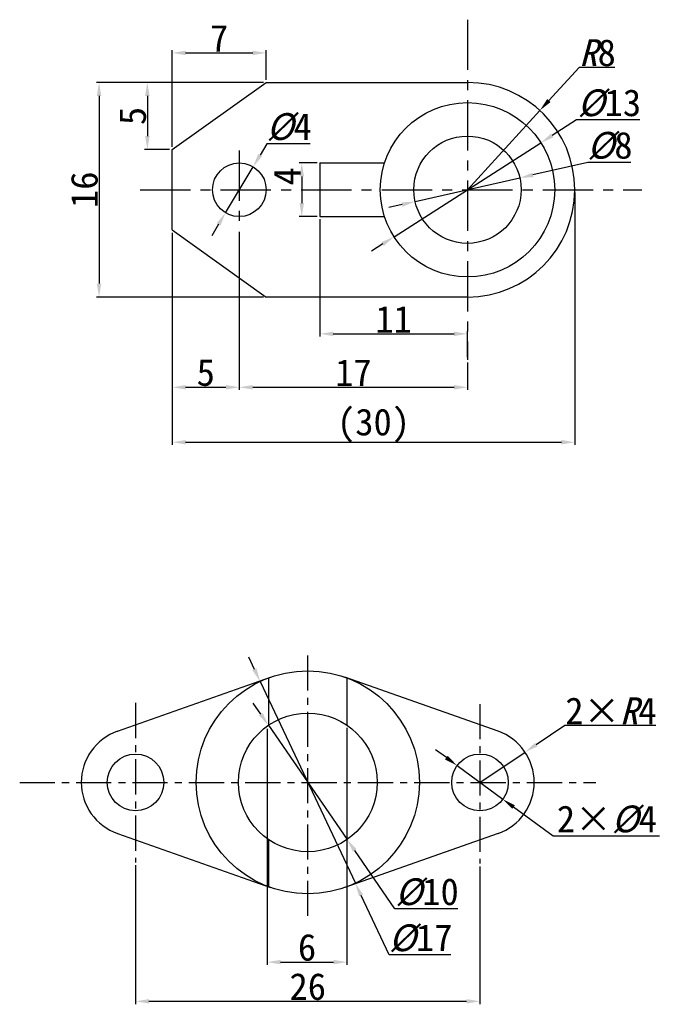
# Model space of a CAD drawing. Extents: x 65.7 to 113.5, y -29.7 to 43.7.
import ezdxf

# ---------------------------------------------------------------- set-up
doc = ezdxf.new("R2010")
doc.units = 0
doc.header["$LTSCALE"] = 3
doc.header["$MEASUREMENT"] = 0
doc.header["$PDMODE"] = 2
doc.linetypes.add('CENTER', pattern=[2, 1.25, -0.25, 0.25, -0.25])
doc.layers.get('0').update_dxf_attribs({"linetype": 'CONTINUOUS'})
doc.layers.get('Defpoints').update_dxf_attribs({"linetype": 'CONTINUOUS'})
for name, color, linetype in [('A', 7, 'CONTINUOUS'), ('B', 1, 'CENTER'), ('图层1', 5, 'CONTINUOUS')]:
    doc.layers.add(name, color=color, linetype=linetype)
doc.styles.get("Standard").update_dxf_attribs({"font": '仿宋_GB2312.ttf'})
doc.dimstyles.get("Standard").update_dxf_attribs({"dimtxt": 2, "dimasz": 1, "dimexe": 0.2, "dimexo": 0.2, "dimgap": 0.09, "dimtad": 1, "dimtoh": 1, "dimdec": 0, "dimzin": 0, "dimdsep": 46, "dimtxsty": 'Standard', "dimcen": 0.09, "dimadec": 0, "dimazin": 0, "dimtfac": 1, "dimtdec": 0, "dimtmove": 0, "dimatfit": 3, "dimfxl": 1, "dimtolj": 1, "dimtzin": 0, "dimarcsym": 0})
doc.dimstyles.new('STANDARD$3', dxfattribs={"dimtxt": 2, "dimasz": 1, "dimexe": 0.2, "dimexo": 0.2, "dimgap": 0.09, "dimtad": 1, "dimtoh": 1, "dimdec": 0, "dimzin": 0, "dimdsep": 46, "dimtxsty": 'Standard', "dimcen": 0.09, "dimadec": 0, "dimazin": 0, "dimtfac": 1, "dimtdec": 0, "dimtmove": 0, "dimatfit": 3, "dimfxl": 1, "dimtolj": 1, "dimtzin": 0, "dimarcsym": 0})

# ---------------------------------------------------------------- blocks, each defined once
blk = doc.blocks.new('*D12')
at = {"layer": 'Defpoints', "color": 0, "transparency": 16777216}
for p in [(74.329, -19.083), (99.994, -19.173), (99.994, -29.437)]:
    blk.add_point(p, dxfattribs=at)
at = {"layer": '图层1', "color": 0, "lineweight": -2, "transparency": 16777216}
for p, q in [((74.329, -19.283), (74.329, -29.637)), ((99.994, -19.373), (99.994, -29.637)), ((75.329, -29.437), (98.994, -29.437))]:
    blk.add_line(p, q, dxfattribs=at)
at = {"layer": '图层1', "color": 0, "transparency": 16777216}
for points in [[(75.329, -29.271), (75.329, -29.604), (74.329, -29.437)], [(98.994, -29.271), (98.994, -29.604), (99.994, -29.437)]]:
    blk.add_solid(points, dxfattribs=at)
at = {"layer": '图层1', "color": 0, "transparency": 16777216, "insert": (87.161, -28.347), "char_height": 2, "attachment_point": 5}
blk.add_mtext('\\A1;26', dxfattribs=at)
blk = doc.blocks.new('*D13')
at = {"layer": 'Defpoints', "color": 0, "transparency": 16777216}
for p in [(103.353, -10.859), (99.994, -13.113)]:
    blk.add_point(p, dxfattribs=at)
at = {"layer": '图层1', "color": 0, "lineweight": -2, "transparency": 16777216}
for p, q in [((106.321, -8.868), (104.183, -10.302)), ((113.092, -8.868), (106.321, -8.868)), ((99.994, -13.113), (103.353, -10.859))]:
    blk.add_line(p, q, dxfattribs=at)
at = {"layer": '图层1', "color": 0, "transparency": 16777216}
blk.add_solid([(104.09, -10.164), (104.276, -10.441), (103.353, -10.859)], dxfattribs=at)
at = {"layer": '图层1', "color": 0, "transparency": 16777216, "insert": (109.752, -7.778), "char_height": 2, "width": 7.50594, "attachment_point": 5}
blk.add_mtext('\\A1;2×{\\fFangSong_GB2312|b0|i1|c134|p49;R}4', dxfattribs=at)
blk = doc.blocks.new('*D14')
at = {"layer": 'Defpoints', "color": 0, "transparency": 16777216}
for p in [(83.616, -5.592), (90.707, -20.634)]:
    blk.add_point(p, dxfattribs=at)
at = {"layer": '图层1', "color": 0, "lineweight": -2, "transparency": 16777216}
for p, q in [((83.189, -4.687), (82.763, -3.783)), ((83.616, -5.592), (90.707, -20.634)), ((93.228, -25.983), (91.133, -21.539)), ((97.826, -25.983), (93.228, -25.983))]:
    blk.add_line(p, q, dxfattribs=at)
at = {"layer": '图层1', "color": 0, "transparency": 16777216}
for points in [[(83.34, -4.616), (83.039, -4.758), (83.616, -5.592)], [(91.284, -21.467), (90.982, -21.61), (90.707, -20.634)]]:
    blk.add_solid(points, dxfattribs=at)
at = {"layer": '图层1', "color": 0, "transparency": 16777216, "insert": (95.572, -24.741), "char_height": 2, "attachment_point": 5}
blk.add_mtext('\\A1;{\\fFangSong_GB2312|b0|i1|c134|p49;%%C}17', dxfattribs=at)
blk = doc.blocks.new('*D15')
at = {"layer": 'Defpoints', "color": 0, "transparency": 16777216}
for p in [(84.135, -8.923), (90.083, -8.849), (90.083, -26.514)]:
    blk.add_point(p, dxfattribs=at)
at = {"layer": '图层1', "color": 0, "lineweight": -2, "transparency": 16777216}
for p, q in [((84.135, -9.123), (84.135, -26.714)), ((90.083, -9.049), (90.083, -26.714)), ((85.135, -26.514), (89.083, -26.514))]:
    blk.add_line(p, q, dxfattribs=at)
at = {"layer": '图层1', "color": 0, "transparency": 16777216}
for points in [[(85.135, -26.347), (85.135, -26.68), (84.135, -26.514)], [(89.083, -26.347), (89.083, -26.68), (90.083, -26.514)]]:
    blk.add_solid(points, dxfattribs=at)
at = {"layer": '图层1', "color": 0, "transparency": 16777216, "insert": (87.109, -25.424), "char_height": 2, "attachment_point": 5}
blk.add_mtext('\\A1;6', dxfattribs=at)
blk = doc.blocks.new('*D16')
at = {"layer": 'Defpoints', "color": 0, "transparency": 16777216}
for p in [(84.23, -8.856), (90.093, -17.37)]:
    blk.add_point(p, dxfattribs=at)
at = {"layer": '图层1', "color": 0, "lineweight": -2, "transparency": 16777216}
for p, q in [((83.663, -8.032), (83.096, -7.209)), ((84.23, -8.856), (90.093, -17.37)), ((93.658, -22.548), (90.66, -18.194)), ((98.342, -22.548), (93.658, -22.548))]:
    blk.add_line(p, q, dxfattribs=at)
at = {"layer": '图层1', "color": 0, "transparency": 16777216}
for points in [[(83.8, -7.938), (83.526, -8.127), (84.23, -8.856)], [(90.797, -18.099), (90.522, -18.288), (90.093, -17.37)]]:
    blk.add_solid(points, dxfattribs=at)
at = {"layer": '图层1', "color": 0, "transparency": 16777216, "insert": (96.045, -21.306), "char_height": 2, "attachment_point": 5}
blk.add_mtext('\\A1;{\\fFangSong_GB2312|b0|i1|c134|p49;%%C}10', dxfattribs=at)
blk = doc.blocks.new('*D17')
at = {"layer": 'Defpoints', "color": 0, "transparency": 16777216}
for p in [(98.294, -11.863), (101.693, -14.363)]:
    blk.add_point(p, dxfattribs=at)
at = {"layer": '图层1', "color": 0, "lineweight": -2, "transparency": 16777216}
for p, q in [((97.489, -11.27), (96.683, -10.678)), ((98.294, -11.863), (101.693, -14.363)), ((105.444, -17.123), (102.498, -14.956)), ((113.372, -17.123), (105.444, -17.123))]:
    blk.add_line(p, q, dxfattribs=at)
at = {"layer": '图层1', "color": 0, "transparency": 16777216}
for points in [[(97.587, -11.136), (97.39, -11.405), (98.294, -11.863)], [(102.597, -14.821), (102.4, -15.09), (101.693, -14.363)]]:
    blk.add_solid(points, dxfattribs=at)
at = {"layer": '图层1', "color": 0, "transparency": 16777216, "insert": (109.453, -15.881), "char_height": 2, "attachment_point": 5}
blk.add_mtext('\\A1;2×{\\fFangSong_GB2312|b0|i1|c134|p49;%%C}4', dxfattribs=at)
blk = doc.blocks.new('*D25')
at = {"layer": 'Defpoints', "color": 0, "transparency": 16777216}
for p in [(84.061, 41.272), (84.061, 39.07), (77.061, 34.07)]:
    blk.add_point(p, dxfattribs=at)
at = {"layer": '图层1', "color": 0, "lineweight": -2, "transparency": 16777216}
for p, q in [((77.061, 34.27), (77.061, 41.472)), ((78.061, 41.272), (83.061, 41.272)), ((84.061, 39.27), (84.061, 41.472))]:
    blk.add_line(p, q, dxfattribs=at)
at = {"layer": '图层1', "color": 0, "transparency": 16777216}
for points in [[(78.061, 41.438), (78.061, 41.105), (77.061, 41.272)], [(83.061, 41.438), (83.061, 41.105), (84.061, 41.272)]]:
    blk.add_solid(points, dxfattribs=at)
at = {"layer": '图层1', "color": 0, "transparency": 16777216, "insert": (80.561, 42.362), "char_height": 2, "attachment_point": 5}
blk.add_mtext('\\A1;7', dxfattribs=at)
blk = doc.blocks.new('*D26')
at = {"layer": 'Defpoints', "color": 0, "transparency": 16777216}
for p in [(84.061, 39.07), (75.207, 34.07), (77.061, 34.07)]:
    blk.add_point(p, dxfattribs=at)
at = {"layer": '图层1', "color": 0, "lineweight": -2, "transparency": 16777216}
for p, q in [((83.861, 39.07), (75.007, 39.07)), ((75.207, 38.07), (75.207, 35.07)), ((76.861, 34.07), (75.007, 34.07))]:
    blk.add_line(p, q, dxfattribs=at)
at = {"layer": '图层1', "color": 0, "transparency": 16777216}
for points in [[(75.04, 38.07), (75.374, 38.07), (75.207, 39.07)], [(75.04, 35.07), (75.374, 35.07), (75.207, 34.07)]]:
    blk.add_solid(points, dxfattribs=at)
at = {"layer": '图层1', "color": 0, "transparency": 16777216, "insert": (74.117, 36.57), "char_height": 2, "attachment_point": 5, "rotation": 90}
blk.add_mtext('\\A1;5', dxfattribs=at)
blk = doc.blocks.new('*D27')
at = {"layer": 'Defpoints', "color": 0, "transparency": 16777216}
for p in [(84.061, 39.07), (71.609, 23.07), (84.061, 23.07)]:
    blk.add_point(p, dxfattribs=at)
at = {"layer": '图层1', "color": 0, "lineweight": -2, "transparency": 16777216}
for p, q in [((83.861, 39.07), (71.409, 39.07)), ((71.609, 38.07), (71.609, 24.07)), ((83.861, 23.07), (71.409, 23.07))]:
    blk.add_line(p, q, dxfattribs=at)
at = {"layer": '图层1', "color": 0, "transparency": 16777216}
for points in [[(71.442, 38.07), (71.776, 38.07), (71.609, 39.07)], [(71.442, 24.07), (71.776, 24.07), (71.609, 23.07)]]:
    blk.add_solid(points, dxfattribs=at)
at = {"layer": '图层1', "color": 0, "transparency": 16777216, "insert": (70.519, 31.07), "char_height": 2, "attachment_point": 5, "rotation": 90}
blk.add_mtext('\\A1;16', dxfattribs=at)
blk = doc.blocks.new('*D28')
at = {"layer": 'Defpoints', "color": 0, "transparency": 16777216}
for p in [(88.061, 33.07), (86.714, 29.07), (88.061, 29.07)]:
    blk.add_point(p, dxfattribs=at)
at = {"layer": '图层1', "color": 0, "lineweight": -2, "transparency": 16777216}
for p, q in [((87.861, 33.07), (86.514, 33.07)), ((86.714, 32.07), (86.714, 30.07)), ((87.861, 29.07), (86.514, 29.07))]:
    blk.add_line(p, q, dxfattribs=at)
at = {"layer": '图层1', "color": 0, "transparency": 16777216}
for points in [[(86.547, 32.07), (86.88, 32.07), (86.714, 33.07)], [(86.547, 30.07), (86.88, 30.07), (86.714, 29.07)]]:
    blk.add_solid(points, dxfattribs=at)
at = {"layer": '图层1', "color": 0, "transparency": 16777216, "insert": (85.624, 32.07), "char_height": 2, "attachment_point": 5, "rotation": 90}
blk.add_mtext('\\A1;4', dxfattribs=at)
blk = doc.blocks.new('*D29')
at = {"layer": 'Defpoints', "color": 0, "transparency": 16777216}
for p in [(77.061, 28.07), (82.061, 28.07), (82.061, 16.343)]:
    blk.add_point(p, dxfattribs=at)
at = {"layer": '图层1', "color": 0, "lineweight": -2, "transparency": 16777216}
for p, q in [((77.061, 27.87), (77.061, 16.143)), ((82.061, 27.87), (82.061, 16.143)), ((78.061, 16.343), (81.061, 16.343))]:
    blk.add_line(p, q, dxfattribs=at)
at = {"layer": '图层1', "color": 0, "transparency": 16777216}
for points in [[(78.061, 16.51), (78.061, 16.176), (77.061, 16.343)], [(81.061, 16.51), (81.061, 16.176), (82.061, 16.343)]]:
    blk.add_solid(points, dxfattribs=at)
at = {"layer": '图层1', "color": 0, "transparency": 16777216, "insert": (79.561, 17.433), "char_height": 2, "attachment_point": 5}
blk.add_mtext('\\A1;5', dxfattribs=at)
blk = doc.blocks.new('*D30')
at = {"layer": 'Defpoints', "color": 0, "transparency": 16777216}
for p in [(82.061, 28.136), (99.061, 18.391), (99.061, 16.343)]:
    blk.add_point(p, dxfattribs=at)
at = {"layer": '图层1', "color": 0, "lineweight": -2, "transparency": 16777216}
for p, q in [((82.061, 27.936), (82.061, 16.143)), ((99.061, 18.191), (99.061, 16.143)), ((83.061, 16.343), (98.061, 16.343))]:
    blk.add_line(p, q, dxfattribs=at)
at = {"layer": '图层1', "color": 0, "transparency": 16777216}
for points in [[(83.061, 16.51), (83.061, 16.176), (82.061, 16.343)], [(98.061, 16.51), (98.061, 16.176), (99.061, 16.343)]]:
    blk.add_solid(points, dxfattribs=at)
at = {"layer": '图层1', "color": 0, "transparency": 16777216, "insert": (90.561, 17.433), "char_height": 2, "attachment_point": 5}
blk.add_mtext('\\A1;17', dxfattribs=at)
blk = doc.blocks.new('*D31')
at = {"layer": 'Defpoints', "color": 0, "transparency": 16777216}
for p in [(88.061, 29.07), (99.061, 20.328), (99.061, 18.391)]:
    blk.add_point(p, dxfattribs=at)
at = {"layer": '图层1', "color": 0, "lineweight": -2, "transparency": 16777216}
for p, q in [((88.061, 28.87), (88.061, 20.128)), ((89.061, 20.328), (98.061, 20.328)), ((99.061, 18.591), (99.061, 20.528))]:
    blk.add_line(p, q, dxfattribs=at)
at = {"layer": '图层1', "color": 0, "transparency": 16777216}
for points in [[(89.061, 20.494), (89.061, 20.161), (88.061, 20.328)], [(98.061, 20.494), (98.061, 20.161), (99.061, 20.328)]]:
    blk.add_solid(points, dxfattribs=at)
at = {"layer": '图层1', "color": 0, "transparency": 16777216, "insert": (93.561, 21.418), "char_height": 2, "attachment_point": 5}
blk.add_mtext('\\A1;11', dxfattribs=at)
blk = doc.blocks.new('*D32')
at = {"layer": 'Defpoints', "color": 0, "transparency": 16777216}
for p in [(107.061, 31.07), (77.061, 28.07), (107.061, 12.247)]:
    blk.add_point(p, dxfattribs=at)
at = {"layer": '图层1', "color": 0, "lineweight": -2, "transparency": 16777216}
for p, q in [((107.061, 30.87), (107.061, 12.047)), ((77.061, 27.87), (77.061, 12.047)), ((78.061, 12.247), (106.061, 12.247))]:
    blk.add_line(p, q, dxfattribs=at)
at = {"layer": '图层1', "color": 0, "transparency": 16777216}
for points in [[(78.061, 12.414), (78.061, 12.081), (77.061, 12.247)], [(106.061, 12.414), (106.061, 12.081), (107.061, 12.247)]]:
    blk.add_solid(points, dxfattribs=at)
at = {"layer": '图层1', "color": 0, "transparency": 16777216, "insert": (92.061, 13.489), "char_height": 2, "attachment_point": 5}
blk.add_mtext('\\A1;(30)', dxfattribs=at)
blk = doc.blocks.new('*D33')
at = {"layer": 'Defpoints', "color": 0, "transparency": 16777216}
for p in [(83.091, 32.784), (81.031, 29.355)]:
    blk.add_point(p, dxfattribs=at)
at = {"layer": '图层1', "color": 0, "lineweight": -2, "transparency": 16777216}
for p, q in [((84.121, 34.499), (83.606, 33.642)), ((87.335, 34.499), (84.121, 34.499)), ((81.031, 29.355), (83.091, 32.784)), ((80.516, 28.498), (80.002, 27.641))]:
    blk.add_line(p, q, dxfattribs=at)
at = {"layer": '图层1', "color": 0, "transparency": 16777216}
for points in [[(83.463, 33.727), (83.749, 33.556), (83.091, 32.784)], [(80.374, 28.584), (80.659, 28.412), (81.031, 29.355)]]:
    blk.add_solid(points, dxfattribs=at)
at = {"layer": '图层1', "color": 0, "transparency": 16777216, "insert": (85.773, 35.74), "char_height": 2, "attachment_point": 5}
blk.add_mtext('\\A1;{\\fFangSong_GB2312|b0|i1|c134|p49;%%C}4', dxfattribs=at)
blk = doc.blocks.new('*D34')
at = {"layer": 'Defpoints', "color": 0, "transparency": 16777216}
for p in [(104.536, 34.574), (93.587, 27.566)]:
    blk.add_point(p, dxfattribs=at)
at = {"layer": '图层1', "color": 0, "lineweight": -2, "transparency": 16777216}
for p, q in [((107.187, 36.271), (105.378, 35.113)), ((111.914, 36.271), (107.187, 36.271)), ((93.587, 27.566), (104.536, 34.574)), ((92.744, 27.026), (91.902, 26.487))]:
    blk.add_line(p, q, dxfattribs=at)
at = {"layer": '图层1', "color": 0, "transparency": 16777216}
for points in [[(105.288, 35.254), (105.468, 34.973), (104.536, 34.574)], [(92.655, 27.167), (92.834, 26.886), (93.587, 27.566)]]:
    blk.add_solid(points, dxfattribs=at)
at = {"layer": '图层1', "color": 0, "transparency": 16777216, "insert": (109.633, 37.513), "char_height": 2, "attachment_point": 5}
blk.add_mtext('\\A1;{\\fFangSong_GB2312|b0|i1|c134|p49;%%C}13', dxfattribs=at)
blk = doc.blocks.new('*D35')
at = {"layer": 'Defpoints', "color": 0, "transparency": 16777216}
for p in [(102.962, 31.953), (95.16, 30.186)]:
    blk.add_point(p, dxfattribs=at)
at = {"layer": '图层1', "color": 0, "lineweight": -2, "transparency": 16777216}
for p, q in [((108.028, 33.1), (103.938, 32.174)), ((111.231, 33.1), (108.028, 33.1)), ((95.16, 30.186), (102.962, 31.953)), ((94.185, 29.966), (93.209, 29.745))]:
    blk.add_line(p, q, dxfattribs=at)
at = {"layer": '图层1', "color": 0, "transparency": 16777216}
for points in [[(103.901, 32.337), (103.974, 32.012), (102.962, 31.953)], [(94.148, 30.128), (94.221, 29.803), (95.16, 30.186)]]:
    blk.add_solid(points, dxfattribs=at)
at = {"layer": '图层1', "color": 0, "transparency": 16777216, "insert": (109.674, 34.342), "char_height": 2, "attachment_point": 5}
blk.add_mtext('\\A1;{\\fFangSong_GB2312|b0|i1|c134|p49;%%C}8', dxfattribs=at)
blk = doc.blocks.new('*D36')
at = {"layer": 'Defpoints', "color": 0, "transparency": 16777216}
for p in [(104.452, 36.98), (99.061, 31.07)]:
    blk.add_point(p, dxfattribs=at)
at = {"layer": '图层1', "color": 0, "lineweight": -2, "transparency": 16777216}
for p, q in [((107.375, 40.185), (105.126, 37.719)), ((110.049, 40.185), (107.375, 40.185)), ((99.061, 31.07), (104.452, 36.98))]:
    blk.add_line(p, q, dxfattribs=at)
at = {"layer": '图层1', "color": 0, "transparency": 16777216}
blk.add_solid([(105.003, 37.832), (105.249, 37.607), (104.452, 36.98)], dxfattribs=at)
at = {"layer": '图层1', "color": 0, "transparency": 16777216, "insert": (108.757, 41.275), "char_height": 2, "attachment_point": 5}
blk.add_mtext('\\A1;{\\fFangSong_GB2312|b0|i1|c134|p49;R}8', dxfattribs=at)

msp = doc.modelspace()

# ---------------------------------------------------------------- linework, layer by layer
at = {"lineweight": 30}
for p, q in [((77.061, 34.07), (84.061, 39.07)), ((84.061, 39.07), (99.061, 39.07)), ((77.061, 28.07), (77.061, 34.07)), ((77.061, 28.07), (84.061, 23.07)), ((99.061, 23.07), (84.061, 23.07))]:
    msp.add_line(p, q, dxfattribs=at)
for centre, radius in [((99.061, 31.07), 6.5), ((99.061, 31.07), 4), ((82.061, 31.07), 2)]:
    msp.add_circle(centre, radius, dxfattribs=at)
msp.add_arc((99.061, 31.07), 8, 270, 90, dxfattribs=at)
at = {"layer": 'A', "color": 18, "lineweight": 30, "true_color": 0x000000}
for p, q in [((88.061, 33.07), (88.061, 29.07)), ((88.061, 33.07), (92.876, 33.07)), ((88.061, 29.07), (92.876, 29.07))]:
    msp.add_line(p, q, dxfattribs=at)
at = {"layer": 'A', "lineweight": 30}
for p, q in [((72.983, -9.298), (84.395, -5.272)), ((84.24, -5.328), (84.24, -8.849)), ((101.34, -9.298), (89.928, -5.272)), ((90.083, -5.328), (90.083, -8.849)), ((72.983, -16.928), (84.395, -20.954)), ((84.24, -17.377), (84.24, -20.898)), ((101.34, -16.928), (89.928, -20.954)), ((90.083, -17.377), (90.083, -20.898))]:
    msp.add_line(p, q, dxfattribs=at)
for centre, radius in [((87.161, -13.113), 8.315), ((87.161, -13.113), 5.169), ((74.329, -13.113), 2.11), ((99.994, -13.113), 2.11)]:
    msp.add_circle(centre, radius, dxfattribs=at)
for centre, start, end in [((74.329, -13.113), 109.43503, 250.56497), ((99.994, -13.113), 289.43503, 70.56497)]:
    msp.add_arc(centre, 4.045, start, end, dxfattribs=at)
at = {"layer": 'B', "color": 18, "true_color": 0x000000}
for p, q in [((99.061, 43.749), (99.061, 18.391)), ((82.061, 34.004), (82.061, 28.136)), ((74.67, 31.07), (112.042, 31.07))]:
    msp.add_line(p, q, dxfattribs=at)
at = {"layer": 'B', "color": 18, "ltscale": 0.7, "true_color": 0x000000}
for p, q in [((87.161, -23.075), (87.161, -3.151)), ((74.329, -7.183), (74.329, -19.083)), ((99.994, -7.273), (99.994, -19.173)), ((65.696, -13.113), (108.627, -13.113))]:
    msp.add_line(p, q, dxfattribs=at)

# ---------------------------------------------------------------- dimensions: what is measured, and where the dimension line sits
at = {"layer": '图层1'}
for base, p1, p2, picture, middle in [((84.061, 41.272), (77.061, 34.07), (84.061, 39.07), '*D25', (80.561, 42.362)), ((99.061, 20.328), (88.061, 29.07), (99.061, 18.391), '*D31', (93.561, 21.418)), ((82.061, 16.343), (77.061, 28.07), (82.061, 28.07), '*D29', (79.561, 17.433)), ((99.061, 16.343), (82.061, 28.136), (99.061, 18.391), '*D30', (90.561, 17.433)), ((90.083, -26.514), (84.135, -8.923), (90.083, -8.849), '*D15', (87.109, -25.424)), ((99.994, -29.437), (74.329, -19.083), (99.994, -19.173), '*D12', (87.161, -28.347))]:
    dim = msp.add_linear_dim(base=base, p1=p1, p2=p2, dimstyle='Standard', dxfattribs=at)
    dim.commit()
    dim.dimension.update_dxf_attribs({"geometry": picture, "text_midpoint": middle})
for center, mpoint, text, picture, middle in [((99.061, 31.07), (104.452, 36.98), '{\\fFangSong_GB2312|b0|i1|c134|p49;R}8', '*D36', (108.757, 40.185)), ((99.994, -13.113), (103.353, -10.859), '2×{\\fFangSong_GB2312|b0|i1|c134|p49;R}4', '*D13', (109.752, -8.868))]:
    dim = msp.add_radius_dim(center=center, mpoint=mpoint, text=text, dimstyle='Standard', dxfattribs=at)
    dim.commit()
    dim.dimension.update_dxf_attribs({"geometry": picture, "text_midpoint": middle, "dimtype": 164})
for base, p2, picture, middle in [((71.609, 23.07), (84.061, 23.07), '*D27', (70.519, 31.07)), ((75.207, 34.07), (77.061, 34.07), '*D26', (74.117, 36.57))]:
    dim = msp.add_linear_dim(base=base, p1=(84.061, 39.07), p2=p2, angle=90, dimstyle='Standard', dxfattribs=at)
    dim.commit()
    dim.dimension.update_dxf_attribs({"geometry": picture, "text_midpoint": middle})
for p1, p2, text, picture, middle in [((93.587, 27.566), (104.536, 34.574), '{\\fFangSong_GB2312|b0|i1|c134|p49;%%C}13', '*D34', (109.633, 36.271)), ((95.16, 30.186), (102.962, 31.953), '{\\fFangSong_GB2312|b0|i1|c134|p49;%%C}8', '*D35', (108.028, 33.1)), ((83.616, -5.592), (90.707, -20.634), '{\\fFangSong_GB2312|b0|i1|c134|p49;%%C}17', '*D14', (95.572, -25.983)), ((84.23, -8.856), (90.093, -17.37), '{\\fFangSong_GB2312|b0|i1|c134|p49;%%C}10', '*D16', (96.045, -22.548)), ((98.294, -11.863), (101.693, -14.363), '2×{\\fFangSong_GB2312|b0|i1|c134|p49;%%C}4', '*D17', (109.453, -17.123))]:
    dim = msp.add_diameter_dim_2p(p1=p1, p2=p2, text=text, dimstyle='STANDARD$3', dxfattribs=at)
    dim.commit()
    dim.dimension.update_dxf_attribs({"geometry": picture, "text_midpoint": middle, "dimtype": 163})
dim = msp.add_diameter_dim_2p(p1=(81.031, 29.355), p2=(83.091, 32.784), text='{\\fFangSong_GB2312|b0|i1|c134|p49;%%C}4', dimstyle='STANDARD$3', dxfattribs=at)
dim.commit()
dim.dimension.update_dxf_attribs({"geometry": '*D33', "text_midpoint": (85.773, 35.74)})
dim = msp.add_linear_dim(base=(86.714, 29.07), p1=(88.061, 33.07), p2=(88.061, 29.07), angle=90, dimstyle='Standard', override={"dimtad": 3}, dxfattribs=at)
dim.commit()
dim.dimension.update_dxf_attribs({"geometry": '*D28', "text_midpoint": (86.714, 32.07), "dimtype": 160})
dim = msp.add_linear_dim(base=(107.061, 12.247), p1=(77.061, 28.07), p2=(107.061, 31.07), text='(30)', dimstyle='Standard', dxfattribs=at)
dim.commit()
dim.dimension.update_dxf_attribs({"geometry": '*D32', "text_midpoint": (92.061, 13.489)})

doc.saveas('drawing.dxf')
